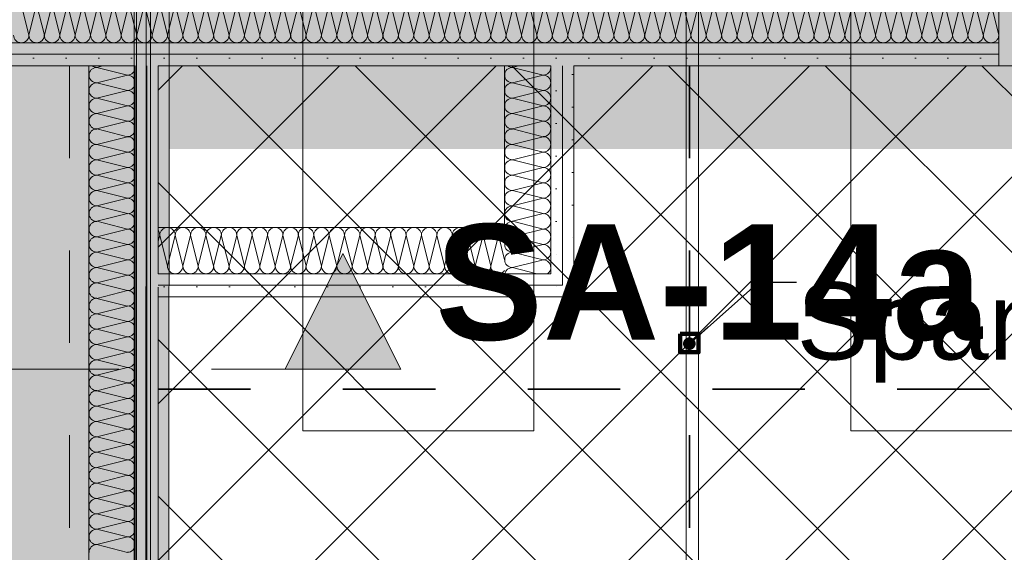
# Model space of a CAD drawing. Header units: metres. Extents: x -3.6 to 84.5, y -11 to 16.8.
# Tile 197 of 256: x 40.29 to 41.356, y 3.283 to 3.86. Entities that reach past the tile are written whole.
import ezdxf

# ---------------------------------------------------------------- set-up
doc = ezdxf.new("R2010")
doc.units = ezdxf.units.M
doc.header["$MEASUREMENT"] = 0
for name, pattern in [('Achse', [0.2, 0.1, -0.05, 0, -0.05]), ('Punktlinie weit', [0.06, 0.01, -0.05]), ('Schnittlinie', [0.3, 0.15, -0.075, 0, -0.075])]:
    doc.linetypes.add(name, pattern=pattern)
for name, color, linetype in [('154 - Bemaßung_ Beschriftung.Ausbau - Deckenspiegel', 7, 'Continuous'), ('203 - Marker.Schnitt - Ausbaudetail SA', 7, 'Continuous'), ('305 - Elemente.Linie_ Schraffur - Deckenspiegel', 7, 'Continuous'), ('612 - Struktur.Stahlbau', 7, 'Continuous'), ('Neubau_154 - Bemaßung_ Beschriftung.Ausbau - Deckenspiegel', 7, 'Continuous'), ('Neubau_606 - Struktur.Wand Innen Ausbau', 7, 'Continuous'), ('Neubau_612 - Struktur.Stahlbau', 7, 'Continuous'), ('Neubau_651 - Abdeckung.Decke abgehängt_ bekleidet', 7, 'Continuous'), ('Neubau_653 - Abdeckung.TB Verkofferung', 7, 'Continuous')]:
    doc.layers.add(name, color=color, linetype=linetype)
doc.styles.add('ERSTELLTER_STIL_1', font='txt')
doc.styles.add('ERSTELLTER_STIL_2', font='txt')
doc.dimstyles.new('ERSTELLTER_STIL__1', dxfattribs={"dimtxt": 0.1, "dimasz": 0.0532, "dimexe": 0.18, "dimexo": 0.0625, "dimgap": 0, "dimtad": 1, "dimzin": 0, "dimdsep": 46, "dimtxsty": 'ERSTELLTER_STIL_2', "dimblk": 'ARROWHEAD_2', "dimblk1": 'ARROWHEAD_2', "dimblk2": 'ARROWHEAD_2', "dimcen": 0.09, "dimse1": 1, "dimse2": 1, "dimclrd": 7, "dimclre": 7, "dimclrt": 7, "dimazin": 0, "dimtfac": 1, "dimtdec": 4, "dimtmove": 0, "dimatfit": 3, "dimfxl": 1, "dimtolj": 1, "dimtzin": 0, "dimarcsym": 0})
doc.dimstyles.new('ERSTELLTER_STIL__2', dxfattribs={"dimtxt": 0.1, "dimasz": 0.0532, "dimexe": 0.18, "dimexo": 0.0625, "dimgap": 0, "dimtad": 1, "dimzin": 0, "dimdsep": 46, "dimtxsty": 'ERSTELLTER_STIL_2', "dimblk": 'ARROWHEAD_2', "dimblk1": 'ARROWHEAD_2', "dimblk2": 'ARROWHEAD_2', "dimcen": 0.09, "dimse1": 1, "dimse2": 1, "dimclrd": 7, "dimclre": 7, "dimclrt": 7, "dimazin": 0, "dimtfac": 1, "dimtdec": 4, "dimtmove": 2, "dimatfit": 3, "dimfxl": 1, "dimtolj": 1, "dimtzin": 0, "dimarcsym": 0})
doc.dimstyles.new('ERSTELLTER_STIL__5', dxfattribs={"dimtxt": 0.18, "dimasz": 0.02736, "dimexe": 0.18, "dimexo": 0.0625, "dimgap": 0, "dimtad": 0, "dimtih": 1, "dimtoh": 1, "dimdec": 4, "dimzin": 0, "dimdsep": 46, "dimcen": 0.09, "dimadec": 0, "dimazin": 0, "dimtfac": 1, "dimtdec": 4, "dimtmove": 0, "dimatfit": 3, "dimldrblk": 'ARROWHEAD_11', "dimfxl": 1, "dimtolj": 1, "dimtzin": 0, "dimarcsym": 0})
pattern_1 = [(45, (0, 0), (-0.01767767, 0.01767767), [0, -0.025])]

# ---------------------------------------------------------------- blocks, each defined once
blk = doc.blocks.new('*X6')
at = {"layer": 'Neubau_606 - Struktur.Wand Innen Ausbau', "color": 7, "linetype": 'Continuous', "lineweight": 5}
for p, q in [((40.38, 3.81), (40.3734, 3.8083)), ((40.4067, 3.8), (40.3734, 3.8083)), ((40.4067, 3.8), (40.3734, 3.7917)), ((40.4067, 3.7833), (40.3734, 3.7917)), ((40.4067, 3.7833), (40.3734, 3.775)), ((40.4067, 3.7667), (40.3734, 3.775)), ((40.4067, 3.7667), (40.3734, 3.7583)), ((40.4067, 3.75), (40.3734, 3.7583)), ((40.4067, 3.75), (40.3734, 3.7417)), ((40.4067, 3.7333), (40.3734, 3.7417)), ((40.4067, 3.7333), (40.3734, 3.725)), ((40.4067, 3.7167), (40.3734, 3.725)), ((40.4067, 3.7167), (40.3734, 3.7083)), ((40.4067, 3.7), (40.3734, 3.7083)), ((40.4067, 3.7), (40.3734, 3.6917)), ((40.4067, 3.6833), (40.3734, 3.6917)), ((40.4067, 3.6833), (40.3734, 3.675)), ((40.4067, 3.6667), (40.3734, 3.675)), ((40.4067, 3.6667), (40.3734, 3.6583)), ((40.4067, 3.65), (40.3734, 3.6583)), ((40.4067, 3.65), (40.3734, 3.6417)), ((40.4067, 3.6333), (40.3734, 3.6417)), ((40.4067, 3.6333), (40.3734, 3.625)), ((40.4067, 3.6167), (40.3734, 3.625)), ((40.4067, 3.6167), (40.3734, 3.6083)), ((40.4067, 3.6), (40.3734, 3.6083)), ((40.4067, 3.6), (40.3734, 3.5917)), ((40.4067, 3.5833), (40.3734, 3.5917)), ((40.4067, 3.5833), (40.3734, 3.575)), ((40.4067, 3.5667), (40.3734, 3.575)), ((40.4067, 3.5667), (40.3734, 3.5583)), ((40.4067, 3.55), (40.3734, 3.5583)), ((40.4067, 3.55), (40.3734, 3.5417)), ((40.4067, 3.5333), (40.3734, 3.5417)), ((40.4067, 3.5333), (40.3734, 3.525)), ((40.4067, 3.5167), (40.3734, 3.525)), ((40.4067, 3.5167), (40.3734, 3.5083)), ((40.4067, 3.5), (40.3734, 3.5083)), ((40.4067, 3.5), (40.3734, 3.4917)), ((40.4067, 3.4833), (40.3734, 3.4917)), ((40.4067, 3.4833), (40.3734, 3.475)), ((40.4067, 3.4667), (40.3734, 3.475)), ((40.4067, 3.4667), (40.3734, 3.4583)), ((40.4067, 3.45), (40.3734, 3.4583)), ((40.4067, 3.45), (40.3734, 3.4417)), ((40.4067, 3.4333), (40.3734, 3.4417)), ((40.4067, 3.4333), (40.3734, 3.425)), ((40.4067, 3.4167), (40.3734, 3.425)), ((40.4067, 3.4167), (40.3734, 3.4083)), ((40.4067, 3.4), (40.3734, 3.4083)), ((40.4067, 3.4), (40.3734, 3.3917)), ((40.4067, 3.3833), (40.3734, 3.3917)), ((40.4067, 3.3833), (40.3734, 3.375)), ((40.4067, 3.3667), (40.3734, 3.375)), ((40.4067, 3.3667), (40.3734, 3.3583)), ((40.4067, 3.35), (40.3734, 3.3583)), ((40.4067, 3.35), (40.3734, 3.3417)), ((40.4067, 3.3333), (40.3734, 3.3417)), ((40.4067, 3.3333), (40.3734, 3.325)), ((40.4067, 3.3167), (40.3734, 3.325)), ((40.4067, 3.3167), (40.3734, 3.3083)), ((40.4067, 3.3), (40.3734, 3.3083)), ((40.4067, 3.3), (40.3734, 3.2917)), ((40.4067, 3.2833), (40.3734, 3.2917))]:
    blk.add_line(p, q, dxfattribs=at)
for centre, start, end in [((40.3734, 3.8), 90, 180), ((40.3734, 3.8167), 233.1448, 270), ((40.4067, 3.8083), 270, 0), ((40.4067, 3.8083), 0, 11.5278), ((40.3734, 3.8), 180, 270), ((40.4067, 3.7917), 0, 90), ((40.3734, 3.7833), 90, 180), ((40.4067, 3.7917), 270, 0), ((40.3734, 3.7833), 180, 270), ((40.3734, 3.7667), 90, 180), ((40.4067, 3.775), 0, 90), ((40.4067, 3.775), 270, 0), ((40.3734, 3.7667), 180, 270), ((40.4067, 3.7583), 0, 90), ((40.3734, 3.75), 90, 180), ((40.4067, 3.7583), 270, 0), ((40.3734, 3.75), 180, 270), ((40.4067, 3.7417), 0, 90), ((40.3734, 3.7333), 90, 180), ((40.3734, 3.7333), 180, 270), ((40.4067, 3.7417), 270, 0), ((40.4067, 3.725), 0, 90), ((40.3734, 3.7167), 90, 180), ((40.4067, 3.725), 270, 0), ((40.3734, 3.7167), 180, 270), ((40.4067, 3.7083), 0, 90), ((40.3734, 3.7), 90, 180), ((40.3734, 3.7), 180, 270), ((40.4067, 3.7083), 270, 0), ((40.4067, 3.6917), 0, 90), ((40.3734, 3.6833), 90, 180), ((40.4067, 3.6917), 270, 0), ((40.3734, 3.6833), 180, 270), ((40.4067, 3.675), 0, 90), ((40.3734, 3.6667), 90, 180), ((40.4067, 3.675), 270, 0), ((40.3734, 3.6667), 180, 270), ((40.3734, 3.65), 90, 180), ((40.4067, 3.6583), 0, 90), ((40.4067, 3.6583), 270, 0), ((40.3734, 3.65), 180, 270), ((40.4067, 3.6417), 0, 90), ((40.3734, 3.6333), 90, 180), ((40.4067, 3.6417), 270, 0), ((40.3734, 3.6333), 180, 270), ((40.3734, 3.6167), 90, 180), ((40.4067, 3.625), 0, 90), ((40.4067, 3.625), 270, 0), ((40.3734, 3.6167), 180, 270), ((40.4067, 3.6083), 0, 90), ((40.3734, 3.6), 90, 180), ((40.4067, 3.6083), 270, 0), ((40.3734, 3.6), 180, 270), ((40.4067, 3.5917), 0, 90), ((40.3734, 3.5833), 90, 180), ((40.3734, 3.5833), 180, 270), ((40.4067, 3.5917), 270, 0), ((40.4067, 3.575), 0, 90), ((40.3734, 3.5667), 90, 180), ((40.4067, 3.575), 270, 0), ((40.3734, 3.5667), 180, 270), ((40.4067, 3.5583), 0, 90), ((40.3734, 3.55), 90, 180), ((40.3734, 3.55), 180, 270), ((40.4067, 3.5583), 270, 0), ((40.4067, 3.5417), 0, 90), ((40.3734, 3.5333), 90, 180), ((40.4067, 3.5417), 270, 0), ((40.3734, 3.5333), 180, 270), ((40.4067, 3.525), 0, 90), ((40.3734, 3.5167), 90, 180), ((40.4067, 3.525), 270, 0), ((40.3734, 3.5167), 180, 270), ((40.3734, 3.5), 90, 180), ((40.4067, 3.5083), 0, 90), ((40.4067, 3.5083), 270, 0), ((40.3734, 3.5), 180, 270), ((40.4067, 3.4917), 0, 90), ((40.3734, 3.4833), 90, 180), ((40.4067, 3.4917), 270, 0), ((40.3734, 3.4833), 180, 270), ((40.4067, 3.475), 0, 90), ((40.3734, 3.4667), 90, 180), ((40.3734, 3.4667), 180, 270), ((40.4067, 3.475), 270, 0), ((40.4067, 3.4583), 0, 90), ((40.3734, 3.45), 90, 180), ((40.4067, 3.4583), 270, 0), ((40.3734, 3.45), 180, 270), ((40.4067, 3.4417), 0, 90), ((40.3734, 3.4333), 90, 180), ((40.3734, 3.4333), 180, 270), ((40.4067, 3.4417), 270, 0), ((40.4067, 3.425), 0, 90), ((40.3734, 3.4167), 90, 180), ((40.4067, 3.425), 270, 0), ((40.3734, 3.4167), 180, 270), ((40.4067, 3.4083), 0, 90), ((40.3734, 3.4), 90, 180), ((40.4067, 3.4083), 270, 0), ((40.3734, 3.4), 180, 270), ((40.3734, 3.3833), 90, 180), ((40.4067, 3.3917), 0, 90), ((40.4067, 3.3917), 270, 0), ((40.3734, 3.3833), 180, 270), ((40.4067, 3.375), 0, 90), ((40.3734, 3.3667), 90, 180), ((40.4067, 3.375), 270, 0), ((40.3734, 3.3667), 180, 270), ((40.3734, 3.35), 90, 180), ((40.4067, 3.3583), 0, 90), ((40.4067, 3.3583), 270, 0), ((40.3734, 3.35), 180, 270), ((40.4067, 3.3417), 0, 90), ((40.3734, 3.3333), 90, 180), ((40.4067, 3.3417), 270, 0), ((40.3734, 3.3333), 180, 270), ((40.4067, 3.325), 0, 90), ((40.3734, 3.3167), 90, 180), ((40.3734, 3.3167), 180, 270), ((40.4067, 3.325), 270, 0), ((40.4067, 3.3083), 0, 90), ((40.3734, 3.3), 90, 180), ((40.4067, 3.3083), 270, 0), ((40.3734, 3.3), 180, 270), ((40.4067, 3.2917), 0, 90), ((40.3734, 3.2833), 90, 180), ((40.4067, 3.2917), 270, 0)]:
    blk.add_arc(centre, 0.00833, start, end, dxfattribs=at)
blk = doc.blocks.new('*X7')
at = {"layer": 'Neubau_606 - Struktur.Wand Innen Ausbau', "color": 7, "linetype": 'Continuous', "lineweight": 5}
for p, q in [((40.8247, 3.6253), (40.8234, 3.625)), ((40.8256, 3.6244), (40.8234, 3.625)), ((40.838, 3.612), (40.8234, 3.6083)), ((40.8478, 3.6022), (40.8234, 3.6083)), ((40.8514, 3.5987), (40.8234, 3.5917)), ((40.85, 3.585), (40.8234, 3.5917))]:
    blk.add_line(p, q, dxfattribs=at)
for centre, start, end in [((40.8234, 3.6333), 169.4591, 180), ((40.8234, 3.6333), 180, 270), ((40.8234, 3.6167), 90, 180), ((40.8234, 3.6167), 180, 270), ((40.8234, 3.6), 90, 180), ((40.8234, 3.6), 180, 270), ((40.8234, 3.5833), 90, 168.4739), ((40.8567, 3.5917), 306.8521, 323.1225)]:
    blk.add_arc(centre, 0.00833, start, end, dxfattribs=at)
blk = doc.blocks.new('*X8')
at = {"layer": 'Neubau_606 - Struktur.Wand Innen Ausbau', "color": 7, "linetype": 'Continuous', "lineweight": 5}
for p, q in [((40.8567, 3.6333), (40.8247, 3.6253)), ((40.8567, 3.6333), (40.85, 3.635)), ((40.8567, 3.6167), (40.8256, 3.6244)), ((40.8567, 3.6167), (40.838, 3.612)), ((40.8567, 3.6), (40.8478, 3.6022)), ((40.8567, 3.6), (40.8514, 3.5987))]:
    blk.add_line(p, q, dxfattribs=at)
for centre, start, end in [((40.8234, 3.6333), 168.4739, 169.4591), ((40.8567, 3.6417), 270, 306.8521), ((40.8567, 3.625), 0, 90), ((40.8567, 3.625), 270, 0), ((40.8567, 3.6083), 0, 90), ((40.8567, 3.6083), 270, 0), ((40.8567, 3.5917), 0, 90), ((40.8567, 3.5917), 323.1225, 0)]:
    blk.add_arc(centre, 0.00833, start, end, dxfattribs=at)
blk = doc.blocks.new('*X9')
at = {"layer": 'Neubau_606 - Struktur.Wand Innen Ausbau', "color": 7, "linetype": 'Continuous', "lineweight": 5}
for p, q in [((40.83, 3.81), (40.8234, 3.8083)), ((40.8567, 3.8), (40.8234, 3.8083)), ((40.8567, 3.8), (40.8234, 3.7917)), ((40.8567, 3.7833), (40.8234, 3.7917)), ((40.8567, 3.7833), (40.8234, 3.775)), ((40.8567, 3.7667), (40.8234, 3.775)), ((40.8567, 3.7667), (40.8234, 3.7583)), ((40.8567, 3.75), (40.8234, 3.7583)), ((40.8567, 3.75), (40.8234, 3.7417)), ((40.8567, 3.7333), (40.8234, 3.7417)), ((40.8567, 3.7333), (40.8234, 3.725)), ((40.8567, 3.7167), (40.8234, 3.725)), ((40.8567, 3.7167), (40.8234, 3.7083)), ((40.8567, 3.7), (40.8234, 3.7083)), ((40.8567, 3.7), (40.8234, 3.6917)), ((40.8567, 3.6833), (40.8234, 3.6917)), ((40.8567, 3.6833), (40.8234, 3.675)), ((40.8567, 3.6667), (40.8234, 3.675)), ((40.8567, 3.6667), (40.8234, 3.6583)), ((40.8567, 3.65), (40.8234, 3.6583)), ((40.8567, 3.65), (40.8234, 3.6417)), ((40.85, 3.635), (40.8234, 3.6417))]:
    blk.add_line(p, q, dxfattribs=at)
for centre, start, end in [((40.8234, 3.8), 90, 180), ((40.8234, 3.8167), 233.1479, 270), ((40.8567, 3.8083), 270, 0), ((40.8567, 3.8083), 0, 11.5258), ((40.8234, 3.8), 180, 270), ((40.8567, 3.7917), 0, 90), ((40.8234, 3.7833), 90, 180), ((40.8567, 3.7917), 270, 0), ((40.8234, 3.7833), 180, 270), ((40.8234, 3.7667), 90, 180), ((40.8567, 3.775), 0, 90), ((40.8567, 3.775), 270, 0), ((40.8234, 3.7667), 180, 270), ((40.8567, 3.7583), 0, 90), ((40.8234, 3.75), 90, 180), ((40.8567, 3.7583), 270, 0), ((40.8234, 3.75), 180, 270), ((40.8567, 3.7417), 0, 90), ((40.8234, 3.7333), 90, 180), ((40.8234, 3.7333), 180, 270), ((40.8567, 3.7417), 270, 0), ((40.8567, 3.725), 0, 90), ((40.8234, 3.7167), 90, 180), ((40.8567, 3.725), 270, 0), ((40.8234, 3.7167), 180, 270), ((40.8567, 3.7083), 0, 90), ((40.8234, 3.7), 90, 180), ((40.8234, 3.7), 180, 270), ((40.8567, 3.7083), 270, 0), ((40.8567, 3.6917), 0, 90), ((40.8234, 3.6833), 90, 180), ((40.8567, 3.6917), 270, 0), ((40.8234, 3.6833), 180, 270), ((40.8567, 3.675), 0, 90), ((40.8234, 3.6667), 90, 180), ((40.8567, 3.675), 270, 0), ((40.8234, 3.6667), 180, 270), ((40.8234, 3.65), 90, 180), ((40.8567, 3.6583), 0, 90), ((40.8567, 3.6583), 270, 0), ((40.8234, 3.65), 180, 270), ((40.8567, 3.6417), 0, 90), ((40.8234, 3.6333), 90, 168.4739), ((40.8567, 3.6417), 306.8521, 0)]:
    blk.add_arc(centre, 0.00833, start, end, dxfattribs=at)
blk = doc.blocks.new('*X10')
at = {"layer": 'Neubau_606 - Struktur.Wand Innen Ausbau', "color": 7, "linetype": 'Continuous', "lineweight": 5}
for p, q in [((40.44, 3.6201), (40.4417, 3.6267)), ((40.45, 3.5933), (40.4417, 3.6267)), ((40.45, 3.5933), (40.4583, 3.6267)), ((40.4667, 3.5933), (40.4583, 3.6267)), ((40.4667, 3.5933), (40.475, 3.6267)), ((40.4833, 3.5933), (40.475, 3.6267)), ((40.4833, 3.5933), (40.4917, 3.6267)), ((40.5, 3.5933), (40.4917, 3.6267)), ((40.5, 3.5933), (40.5083, 3.6267)), ((40.5167, 3.5933), (40.5083, 3.6267)), ((40.5167, 3.5933), (40.525, 3.6267)), ((40.5333, 3.5933), (40.525, 3.6267)), ((40.5333, 3.5933), (40.5417, 3.6267)), ((40.55, 3.5933), (40.5417, 3.6267)), ((40.55, 3.5933), (40.5583, 3.6267)), ((40.5667, 3.5933), (40.5583, 3.6267)), ((40.5667, 3.5933), (40.575, 3.6267)), ((40.5833, 3.5933), (40.575, 3.6267)), ((40.5833, 3.5933), (40.5917, 3.6267)), ((40.6, 3.5933), (40.5917, 3.6267)), ((40.6, 3.5933), (40.6083, 3.6267)), ((40.6167, 3.5933), (40.6083, 3.6267)), ((40.6167, 3.5933), (40.625, 3.6267)), ((40.6333, 3.5933), (40.625, 3.6267)), ((40.6333, 3.5933), (40.6417, 3.6267)), ((40.65, 3.5933), (40.6417, 3.6267)), ((40.65, 3.5933), (40.6583, 3.6267)), ((40.6667, 3.5933), (40.6583, 3.6267)), ((40.6667, 3.5933), (40.675, 3.6267)), ((40.6833, 3.5933), (40.675, 3.6267)), ((40.6833, 3.5933), (40.6917, 3.6267)), ((40.7, 3.5933), (40.6917, 3.6267)), ((40.7, 3.5933), (40.7083, 3.6267)), ((40.7167, 3.5933), (40.7083, 3.6267)), ((40.7167, 3.5933), (40.725, 3.6267)), ((40.7333, 3.5933), (40.725, 3.6267)), ((40.7333, 3.5933), (40.7417, 3.6267)), ((40.75, 3.5933), (40.7417, 3.6267)), ((40.75, 3.5933), (40.7583, 3.6267)), ((40.7667, 3.5933), (40.7583, 3.6267)), ((40.7667, 3.5933), (40.775, 3.6267)), ((40.7833, 3.5933), (40.775, 3.6267)), ((40.7833, 3.5933), (40.7917, 3.6267)), ((40.8, 3.5933), (40.7917, 3.6267)), ((40.8, 3.5933), (40.8083, 3.6267)), ((40.815, 3.5999), (40.8083, 3.6267))]:
    blk.add_line(p, q, dxfattribs=at)
for centre, start, end in [((40.4333, 3.6267), 0, 36.5825), ((40.45, 3.6267), 90, 180), ((40.45, 3.6267), 0, 90), ((40.4667, 3.6267), 90, 180), ((40.4667, 3.6267), 0, 90), ((40.4833, 3.6267), 90, 180), ((40.4833, 3.6267), 0, 90), ((40.5, 3.6267), 90, 180), ((40.5, 3.6267), 0, 90), ((40.5167, 3.6267), 90, 180), ((40.5167, 3.6267), 0, 90), ((40.5333, 3.6267), 90, 180), ((40.5333, 3.6267), 0, 90), ((40.55, 3.6267), 90, 180), ((40.55, 3.6267), 0, 90), ((40.5667, 3.6267), 90, 180), ((40.5667, 3.6267), 0, 90), ((40.5833, 3.6267), 90, 180), ((40.5833, 3.6267), 0, 90), ((40.6, 3.6267), 90, 180), ((40.6, 3.6267), 0, 90), ((40.6167, 3.6267), 90, 180), ((40.6167, 3.6267), 0, 90), ((40.6333, 3.6267), 90, 180), ((40.6333, 3.6267), 0, 90), ((40.65, 3.6267), 90, 180), ((40.65, 3.6267), 0, 90), ((40.6667, 3.6267), 90, 180), ((40.6667, 3.6267), 0, 90), ((40.6833, 3.6267), 90, 180), ((40.6833, 3.6267), 0, 90), ((40.7, 3.6267), 90, 180), ((40.7, 3.6267), 0, 90), ((40.7167, 3.6267), 90, 180), ((40.7167, 3.6267), 0, 90), ((40.7333, 3.6267), 90, 180), ((40.7333, 3.6267), 0, 90), ((40.75, 3.6267), 90, 180), ((40.75, 3.6267), 0, 90), ((40.7667, 3.6267), 90, 180), ((40.7667, 3.6267), 0, 90), ((40.7833, 3.6267), 90, 180), ((40.7833, 3.6267), 0, 90), ((40.8, 3.6267), 90, 180), ((40.8, 3.6267), 0, 90), ((40.8167, 3.6267), 101.3616, 180), ((40.4583, 3.5933), 180, 270), ((40.4583, 3.5933), 270, 0), ((40.475, 3.5933), 180, 270), ((40.475, 3.5933), 270, 0), ((40.4917, 3.5933), 180, 270), ((40.4917, 3.5933), 270, 0), ((40.5083, 3.5933), 180, 270), ((40.5083, 3.5933), 270, 0), ((40.525, 3.5933), 180, 270), ((40.525, 3.5933), 270, 0), ((40.5417, 3.5933), 180, 270), ((40.5417, 3.5933), 270, 0), ((40.5583, 3.5933), 180, 270), ((40.5583, 3.5933), 270, 0), ((40.575, 3.5933), 180, 270), ((40.575, 3.5933), 270, 0), ((40.5917, 3.5933), 180, 270), ((40.5917, 3.5933), 270, 0), ((40.6083, 3.5933), 180, 270), ((40.6083, 3.5933), 270, 0), ((40.625, 3.5933), 180, 270), ((40.625, 3.5933), 270, 0), ((40.6417, 3.5933), 180, 270), ((40.6417, 3.5933), 270, 0), ((40.6583, 3.5933), 180, 270), ((40.6583, 3.5933), 270, 0), ((40.675, 3.5933), 180, 270), ((40.675, 3.5933), 270, 0), ((40.6917, 3.5933), 180, 270), ((40.6917, 3.5933), 270, 0), ((40.7083, 3.5933), 180, 270), ((40.7083, 3.5933), 270, 0), ((40.725, 3.5933), 180, 270), ((40.725, 3.5933), 270, 0), ((40.7417, 3.5933), 180, 270), ((40.7417, 3.5933), 270, 0), ((40.7583, 3.5933), 180, 270), ((40.7583, 3.5933), 270, 0), ((40.775, 3.5933), 180, 270), ((40.775, 3.5933), 270, 0), ((40.7917, 3.5933), 180, 270), ((40.7917, 3.5933), 270, 0), ((40.8083, 3.5933), 180, 270), ((40.4417, 3.5933), 258.6384, 270), ((40.8083, 3.5933), 270, 323.4175)]:
    blk.add_arc(centre, 0.00833, start, end, dxfattribs=at)
blk = doc.blocks.new('*X163')
at = {"layer": 'Neubau_606 - Struktur.Wand Innen Ausbau', "color": 7, "linetype": 'Continuous', "lineweight": 5}
for p, q in [((40.3, 3.8433), (40.2917, 3.8767)), ((40.3, 3.8433), (40.3083, 3.8767)), ((40.3167, 3.8433), (40.3083, 3.8767)), ((40.3167, 3.8433), (40.325, 3.8767)), ((40.3333, 3.8433), (40.325, 3.8767)), ((40.3333, 3.8433), (40.3417, 3.8767)), ((40.35, 3.8433), (40.3417, 3.8767)), ((40.35, 3.8433), (40.3583, 3.8767)), ((40.3667, 3.8433), (40.3583, 3.8767)), ((40.3667, 3.8433), (40.375, 3.8767)), ((40.3833, 3.8433), (40.375, 3.8767)), ((40.3833, 3.8433), (40.3917, 3.8767)), ((40.4, 3.8433), (40.3917, 3.8767)), ((40.4, 3.8433), (40.4083, 3.8767)), ((40.4167, 3.8433), (40.4083, 3.8767)), ((40.4167, 3.8433), (40.425, 3.8767)), ((40.4333, 3.8433), (40.425, 3.8767)), ((40.4333, 3.8433), (40.4417, 3.8767)), ((40.45, 3.8433), (40.4417, 3.8767)), ((40.45, 3.8433), (40.4583, 3.8767)), ((40.4667, 3.8433), (40.4583, 3.8767)), ((40.4667, 3.8433), (40.475, 3.8767)), ((40.4833, 3.8433), (40.475, 3.8767)), ((40.4833, 3.8433), (40.4917, 3.8767)), ((40.5, 3.8433), (40.4917, 3.8767)), ((40.5, 3.8433), (40.5083, 3.8767)), ((40.5167, 3.8433), (40.5083, 3.8767)), ((40.5167, 3.8433), (40.525, 3.8767)), ((40.5333, 3.8433), (40.525, 3.8767)), ((40.5333, 3.8433), (40.5417, 3.8767)), ((40.55, 3.8433), (40.5417, 3.8767)), ((40.55, 3.8433), (40.5583, 3.8767)), ((40.5667, 3.8433), (40.5583, 3.8767)), ((40.5667, 3.8433), (40.575, 3.8767)), ((40.5833, 3.8433), (40.575, 3.8767)), ((40.5833, 3.8433), (40.5917, 3.8767)), ((40.6, 3.8433), (40.5917, 3.8767)), ((40.6, 3.8433), (40.6083, 3.8767)), ((40.6167, 3.8433), (40.6083, 3.8767)), ((40.6167, 3.8433), (40.625, 3.8767)), ((40.6333, 3.8433), (40.625, 3.8767)), ((40.6333, 3.8433), (40.6417, 3.8767)), ((40.65, 3.8433), (40.6417, 3.8767)), ((40.65, 3.8433), (40.6583, 3.8767)), ((40.6667, 3.8433), (40.6583, 3.8767)), ((40.6667, 3.8433), (40.675, 3.8767)), ((40.6833, 3.8433), (40.675, 3.8767)), ((40.6833, 3.8433), (40.6917, 3.8767)), ((40.7, 3.8433), (40.6917, 3.8767)), ((40.7, 3.8433), (40.7083, 3.8767)), ((40.7167, 3.8433), (40.7083, 3.8767)), ((40.7167, 3.8433), (40.725, 3.8767)), ((40.7333, 3.8433), (40.725, 3.8767)), ((40.7333, 3.8433), (40.7417, 3.8767)), ((40.75, 3.8433), (40.7417, 3.8767)), ((40.75, 3.8433), (40.7583, 3.8767)), ((40.7667, 3.8433), (40.7583, 3.8767)), ((40.7667, 3.8433), (40.775, 3.8767)), ((40.7833, 3.8433), (40.775, 3.8767)), ((40.7833, 3.8433), (40.7917, 3.8767)), ((40.8, 3.8433), (40.7917, 3.8767)), ((40.8, 3.8433), (40.8083, 3.8767)), ((40.8167, 3.8433), (40.8083, 3.8767)), ((40.8167, 3.8433), (40.825, 3.8767)), ((40.8333, 3.8433), (40.825, 3.8767)), ((40.8333, 3.8433), (40.8417, 3.8767)), ((40.85, 3.8433), (40.8417, 3.8767)), ((40.85, 3.8433), (40.8583, 3.8767)), ((40.8667, 3.8433), (40.8583, 3.8767)), ((40.8667, 3.8433), (40.875, 3.8767)), ((40.8833, 3.8433), (40.875, 3.8767)), ((40.8833, 3.8433), (40.8917, 3.8767)), ((40.9, 3.8433), (40.8917, 3.8767)), ((40.9, 3.8433), (40.9083, 3.8767)), ((40.9167, 3.8433), (40.9083, 3.8767)), ((40.9167, 3.8433), (40.925, 3.8767)), ((40.9333, 3.8433), (40.925, 3.8767)), ((40.9333, 3.8433), (40.9417, 3.8767)), ((40.95, 3.8433), (40.9417, 3.8767)), ((40.95, 3.8433), (40.9583, 3.8767)), ((40.9667, 3.8433), (40.9583, 3.8767)), ((40.9667, 3.8433), (40.975, 3.8767)), ((40.9833, 3.8433), (40.975, 3.8767)), ((40.9833, 3.8433), (40.9917, 3.8767)), ((41, 3.8433), (40.9917, 3.8767)), ((41, 3.8433), (41.0083, 3.8767)), ((41.0167, 3.8433), (41.0083, 3.8767)), ((41.0167, 3.8433), (41.025, 3.8767)), ((41.0333, 3.8433), (41.025, 3.8767)), ((41.0333, 3.8433), (41.0417, 3.8767)), ((41.05, 3.8433), (41.0417, 3.8767)), ((41.05, 3.8433), (41.0583, 3.8767)), ((41.0667, 3.8433), (41.0583, 3.8767)), ((41.0667, 3.8433), (41.075, 3.8767)), ((41.0833, 3.8433), (41.075, 3.8767)), ((41.0833, 3.8433), (41.0917, 3.8767)), ((41.1, 3.8433), (41.0917, 3.8767)), ((41.1, 3.8433), (41.1083, 3.8767)), ((41.1167, 3.8433), (41.1083, 3.8767)), ((41.1167, 3.8433), (41.125, 3.8767)), ((41.1333, 3.8433), (41.125, 3.8767)), ((41.1333, 3.8433), (41.1417, 3.8767)), ((41.15, 3.8433), (41.1417, 3.8767)), ((41.15, 3.8433), (41.1583, 3.8767)), ((41.1667, 3.8433), (41.1583, 3.8767)), ((41.1667, 3.8433), (41.175, 3.8767)), ((41.1833, 3.8433), (41.175, 3.8767)), ((41.1833, 3.8433), (41.1917, 3.8767)), ((41.2, 3.8433), (41.1917, 3.8767)), ((41.2, 3.8433), (41.2083, 3.8767)), ((41.2167, 3.8433), (41.2083, 3.8767)), ((41.2167, 3.8433), (41.225, 3.8767)), ((41.2333, 3.8433), (41.225, 3.8767)), ((41.2333, 3.8433), (41.2417, 3.8767)), ((41.25, 3.8433), (41.2417, 3.8767)), ((41.25, 3.8433), (41.2583, 3.8767)), ((41.2667, 3.8433), (41.2583, 3.8767)), ((41.2667, 3.8433), (41.275, 3.8767)), ((41.2833, 3.8433), (41.275, 3.8767)), ((41.2833, 3.8433), (41.2917, 3.8767)), ((41.3, 3.8433), (41.2917, 3.8767)), ((41.3, 3.8433), (41.3083, 3.8767)), ((41.3167, 3.8433), (41.3083, 3.8767)), ((41.3167, 3.8433), (41.325, 3.8767)), ((41.3333, 3.8433), (41.325, 3.8767)), ((41.3333, 3.8433), (41.3417, 3.8767)), ((41.35, 3.8434), (41.3417, 3.8767))]:
    blk.add_line(p, q, dxfattribs=at)
for centre, start, end in [((40.2917, 3.8433), 180, 270), ((40.2917, 3.8433), 270, 360), ((40.3083, 3.8433), 180, 270), ((40.3083, 3.8433), 270, 360), ((40.325, 3.8433), 180, 270), ((40.325, 3.8433), 270, 360), ((40.3417, 3.8433), 180, 270), ((40.3417, 3.8433), 270, 360), ((40.3583, 3.8433), 180, 270), ((40.3583, 3.8433), 270, 360), ((40.375, 3.8433), 180, 270), ((40.375, 3.8433), 270, 360), ((40.3917, 3.8433), 180, 270), ((40.3917, 3.8433), 270, 360), ((40.4083, 3.8433), 180, 270), ((40.4083, 3.8433), 270, 360), ((40.425, 3.8433), 180, 270), ((40.425, 3.8433), 270, 360), ((40.4417, 3.8433), 180, 270), ((40.4417, 3.8433), 270, 360), ((40.4583, 3.8433), 180, 270), ((40.4583, 3.8433), 270, 360), ((40.475, 3.8433), 180, 270), ((40.475, 3.8433), 270, 360), ((40.4917, 3.8433), 180, 270), ((40.4917, 3.8433), 270, 360), ((40.5083, 3.8433), 180, 270), ((40.5083, 3.8433), 270, 360), ((40.525, 3.8433), 180, 270), ((40.525, 3.8433), 270, 360), ((40.5417, 3.8433), 180, 270), ((40.5417, 3.8433), 270, 360), ((40.5583, 3.8433), 180, 270), ((40.5583, 3.8433), 270, 360), ((40.575, 3.8433), 180, 270), ((40.575, 3.8433), 270, 360), ((40.5917, 3.8433), 180, 270), ((40.5917, 3.8433), 270, 360), ((40.6083, 3.8433), 180, 270), ((40.6083, 3.8433), 270, 360), ((40.625, 3.8433), 180, 270), ((40.625, 3.8433), 270, 360), ((40.6417, 3.8433), 180, 270), ((40.6417, 3.8433), 270, 360), ((40.6583, 3.8433), 180, 270), ((40.6583, 3.8433), 270, 360), ((40.675, 3.8433), 180, 270), ((40.675, 3.8433), 270, 360), ((40.6917, 3.8433), 180, 270), ((40.6917, 3.8433), 270, 360), ((40.7083, 3.8433), 180, 270), ((40.7083, 3.8433), 270, 360), ((40.725, 3.8433), 180, 270), ((40.725, 3.8433), 270, 360), ((40.7417, 3.8433), 180, 270), ((40.7417, 3.8433), 270, 360), ((40.7583, 3.8433), 180, 270), ((40.7583, 3.8433), 270, 360), ((40.775, 3.8433), 180, 270), ((40.775, 3.8433), 270, 360), ((40.7917, 3.8433), 180, 270), ((40.7917, 3.8433), 270, 360), ((40.8083, 3.8433), 180, 270), ((40.8083, 3.8433), 270, 360), ((40.825, 3.8433), 180, 270), ((40.825, 3.8433), 270, 360), ((40.8417, 3.8433), 180, 270), ((40.8417, 3.8433), 270, 360), ((40.8583, 3.8433), 180, 270), ((40.8583, 3.8433), 270, 360), ((40.875, 3.8433), 180, 270), ((40.875, 3.8433), 270, 360), ((40.8917, 3.8433), 180, 270), ((40.8917, 3.8433), 270, 360), ((40.9083, 3.8433), 180, 270), ((40.9083, 3.8433), 270, 360), ((40.925, 3.8433), 180, 270), ((40.925, 3.8433), 270, 360), ((40.9417, 3.8433), 180, 270), ((40.9417, 3.8433), 270, 360), ((40.9583, 3.8433), 180, 270), ((40.9583, 3.8433), 270, 360), ((40.975, 3.8433), 180, 270), ((40.975, 3.8433), 270, 360), ((40.9917, 3.8433), 180, 270), ((40.9917, 3.8433), 270, 360), ((41.0083, 3.8433), 180, 270), ((41.0083, 3.8433), 270, 360), ((41.025, 3.8433), 180, 270), ((41.025, 3.8433), 270, 360), ((41.0417, 3.8433), 180, 270), ((41.0417, 3.8433), 270, 360), ((41.0583, 3.8433), 180, 270), ((41.0583, 3.8433), 270, 360), ((41.075, 3.8433), 180, 270), ((41.075, 3.8433), 270, 360), ((41.0917, 3.8433), 180, 270), ((41.0917, 3.8433), 270, 360), ((41.1083, 3.8433), 180, 270), ((41.1083, 3.8433), 270, 360), ((41.125, 3.8433), 180, 270), ((41.125, 3.8433), 270, 360), ((41.1417, 3.8433), 180, 270), ((41.1417, 3.8433), 270, 360), ((41.1583, 3.8433), 180, 270), ((41.1583, 3.8433), 270, 360), ((41.175, 3.8433), 180, 270), ((41.175, 3.8433), 270, 360), ((41.1917, 3.8433), 180, 270), ((41.1917, 3.8433), 270, 360), ((41.2083, 3.8433), 180, 270), ((41.2083, 3.8433), 270, 360), ((41.225, 3.8433), 180, 270), ((41.225, 3.8433), 270, 360), ((41.2417, 3.8433), 180, 270), ((41.2417, 3.8433), 270, 360), ((41.2583, 3.8433), 180, 270), ((41.2583, 3.8433), 270, 360), ((41.275, 3.8433), 180, 270), ((41.275, 3.8433), 270, 360), ((41.2917, 3.8433), 180, 270), ((41.2917, 3.8433), 270, 360), ((41.3083, 3.8433), 180, 270), ((41.3083, 3.8433), 270, 360), ((41.325, 3.8433), 180, 270), ((41.325, 3.8433), 270, 360), ((41.3417, 3.8433), 180, 270), ((41.3417, 3.8433), 270, 356.9073)]:
    blk.add_arc(centre, 0.00833, start, end, dxfattribs=at)
blk = doc.blocks.new('*D186')
at = {"layer": '154 - Bemaßung_ Beschriftung.Ausbau - Deckenspiegel', "color": 7, "linetype": 'Continuous', "lineweight": 5}
for p, q in [((39.7015, 3.4802), (39.7715, 3.4398)), ((39.789, 3.46), (39.684, 3.46)), ((39.7365, 2.86), (39.7365, 3.46)), ((39.7015, 2.8802), (39.7715, 2.8398)), ((39.789, 2.86), (39.684, 2.86))]:
    blk.add_line(p, q, dxfattribs=at)
at = {"layer": '154 - Bemaßung_ Beschriftung.Ausbau - Deckenspiegel', "color": 7, "lineweight": 5, "insert": (39.7165, 3.0841), "char_height": 0.1, "attachment_point": 7, "rotation": 90, "style": 'ERSTELLTER_STIL_2'}
blk.add_mtext('\\A1;{\\pql;\\fArial|b0|i0|c0|p38;60}', dxfattribs=at)
blk = doc.blocks.new('ARROWHEAD_2')
at = {"color": 0, "linetype": 'Continuous', "lineweight": 0}
for p, q in [((-0.378, -0.655), (0.378, 0.655)), ((0, 0), (-1, 0))]:
    blk.add_line(p, q, dxfattribs=at)
blk = doc.blocks.new('*D187')
at = {"layer": '154 - Bemaßung_ Beschriftung.Ausbau - Deckenspiegel', "color": 7, "linetype": 'Continuous', "lineweight": 5}
for p, q in [((39.7365, 3.81), (39.7365, 3.8442)), ((39.7715, 3.7898), (39.7015, 3.8302)), ((39.789, 3.81), (39.684, 3.81)), ((39.7365, 3.46), (39.7365, 3.81)), ((39.7015, 3.4802), (39.7715, 3.4398)), ((39.789, 3.46), (39.684, 3.46))]:
    blk.add_line(p, q, dxfattribs=at)
at = {"layer": '154 - Bemaßung_ Beschriftung.Ausbau - Deckenspiegel', "color": 7, "lineweight": 5, "insert": (39.7165, 3.6404), "char_height": 0.1, "attachment_point": 7, "rotation": 90, "style": 'ERSTELLTER_STIL_2'}
blk.add_mtext('\\A1;{\\pql;\\fArial|b0|i0|c0|p38;35}', dxfattribs=at)
blk = doc.blocks.new('*D303')
at = {"layer": '154 - Bemaßung_ Beschriftung.Ausbau - Deckenspiegel', "color": 7, "linetype": 'Continuous', "lineweight": 5}
for p, q in [((39.4515, 3.5302), (39.5215, 3.4898)), ((39.539, 3.51), (39.434, 3.51)), ((39.4865, 2.31), (39.4865, 3.51)), ((39.4515, 2.3302), (39.5215, 2.2898)), ((39.539, 2.31), (39.434, 2.31))]:
    blk.add_line(p, q, dxfattribs=at)
at = {"layer": '154 - Bemaßung_ Beschriftung.Ausbau - Deckenspiegel', "color": 7, "lineweight": 5, "insert": (39.4665, 2.777), "char_height": 0.1, "attachment_point": 7, "rotation": 90, "style": 'ERSTELLTER_STIL_2'}
blk.add_mtext('\\A1;{\\pql;\\fArial|b0|i0|c0|p38;1,20}', dxfattribs=at)
blk = doc.blocks.new('*D304')
at = {"layer": '154 - Bemaßung_ Beschriftung.Ausbau - Deckenspiegel', "color": 7, "linetype": 'Continuous', "lineweight": 5}
for p, q in [((39.4865, 3.81), (39.4865, 3.8442)), ((39.5215, 3.7898), (39.4515, 3.8302)), ((39.539, 3.81), (39.434, 3.81)), ((39.4865, 3.51), (39.4865, 3.81)), ((39.4515, 3.5302), (39.5215, 3.4898)), ((39.539, 3.51), (39.434, 3.51))]:
    blk.add_line(p, q, dxfattribs=at)
at = {"layer": '154 - Bemaßung_ Beschriftung.Ausbau - Deckenspiegel', "color": 7, "lineweight": 5, "insert": (39.4665, 3.6618), "char_height": 0.1, "attachment_point": 7, "rotation": 90, "style": 'ERSTELLTER_STIL_2'}
blk.add_mtext('\\A1;{\\pql;\\fArial|b0|i0|c0|p38;30}', dxfattribs=at)
blk = doc.blocks.new('ARROWHEAD_11')
at = {"color": 0, "linetype": 'Continuous', "lineweight": 0}
blk.add_line((0, 0), (-1, 0), dxfattribs=at)
at = {"color": 0, "linetype": 'Continuous', "lineweight": 0, "const_width": 0.25, "flags": 128}
blk.add_lwpolyline([(-0.125, 0, 1), (0.125, 0, 1)], format="xyb", close=True, dxfattribs=at)

msp = doc.modelspace()

# ---------------------------------------------------------------- hatches: boundary and pattern name
at = {"layer": '203 - Marker.Schnitt - Ausbaudetail SA', "linetype": 'Continuous', "lineweight": 0, "true_color": 0x000000}
msp.add_hatch(color=18, dxfattribs=at).paths.add_polyline_path([(40.7025, 3.4817), (40.64, 3.6067), (40.5775, 3.4817)])
at = {"layer": '612 - Struktur.Stahlbau', "linetype": 'Continuous', "lineweight": 0, "true_color": 0x30307f}
msp.add_hatch(color=177, dxfattribs=at).paths.add_polyline_path([(40.274, 5.19), (40.414, 5.19), (40.414, 0.71), (40.274, 0.71)])
at = {"layer": '612 - Struktur.Stahlbau', "linetype": 'Continuous', "lineweight": 0, "true_color": 0x006a00}
msp.add_hatch(color=96, dxfattribs=at).paths.add_polyline_path([(40.1993, 4.22), (47.03, 4.22), (47.03, 3.72), (40.1993, 3.72)])
at = {"layer": 'Neubau_606 - Struktur.Wand Innen Ausbau', "linetype": 'Continuous', "lineweight": 0, "true_color": 0x000000}
h = msp.add_hatch(dxfattribs=at)
h.set_pattern_fill('Gips_0001', color=18, style=0, pattern_type=2)
h.set_pattern_definition(pattern_1)
h.paths.add_polyline_path([(40.2, 3.8225), (41.35, 3.8225), (41.35, 3.835), (40.2, 3.835)])
h = msp.add_hatch(dxfattribs=at)
h.set_pattern_fill('Gips_0001', color=18, style=0, pattern_type=2)
h.set_pattern_definition(pattern_1)
h.paths.add_polyline_path([(41.35, 3.8225), (40.2, 3.8225), (40.2, 3.81), (41.35, 3.81)])
h = msp.add_hatch(dxfattribs=at)
h.set_pattern_fill('Gips_0001', color=18, style=0, pattern_type=2)
h.set_pattern_definition(pattern_1)
h.paths.add_polyline_path([(40.4275, 0.255), (40.4275, 3.81), (40.415, 3.81), (40.415, 0.255)])
h = msp.add_hatch(dxfattribs=at)
h.set_pattern_fill('Gips_0001', color=18, style=0, pattern_type=2)
h.set_pattern_definition(pattern_1)
h.paths.add_polyline_path([(40.44, 0.255), (40.44, 3.81), (40.4275, 3.81), (40.4275, 0.255)])
h = msp.add_hatch(dxfattribs=at)
h.set_pattern_fill('Gips_0001', color=18, style=0, pattern_type=2)
h.set_pattern_definition(pattern_1)
h.paths.add_polyline_path([(40.8775, 3.585), (40.8775, 3.81), (40.865, 3.81), (40.865, 3.585)])
h = msp.add_hatch(dxfattribs=at)
h.set_pattern_fill('Gips_0001', color=18, style=0, pattern_type=2)
h.set_pattern_definition(pattern_1)
h.paths.add_polyline_path([(40.89, 3.5725), (40.89, 3.81), (40.8775, 3.81), (40.8775, 3.5725)])
h = msp.add_hatch(dxfattribs=at)
h.set_pattern_fill('Gips_0001', color=18, style=0, pattern_type=2)
h.set_pattern_definition(pattern_1)
h.paths.add_polyline_path([(40.865, 3.585), (40.44, 3.585), (40.44, 3.5725), (40.865, 3.5725)])
h = msp.add_hatch(dxfattribs=at)
h.set_pattern_fill('Gips_0001', color=18, style=0, pattern_type=2)
h.set_pattern_definition(pattern_1)
h.paths.add_polyline_path([(40.865, 3.585), (40.865, 3.5725), (40.8775, 3.5725)])
h = msp.add_hatch(dxfattribs=at)
h.set_pattern_fill('Gips_0001', color=18, style=0, pattern_type=2)
h.set_pattern_definition(pattern_1)
h.paths.add_polyline_path([(40.865, 3.585), (40.8775, 3.5725), (40.8775, 3.585)])
h = msp.add_hatch(dxfattribs=at)
h.set_pattern_fill('Gips_0001', color=18, style=0, pattern_type=2)
h.set_pattern_definition(pattern_1)
h.paths.add_polyline_path([(40.8775, 3.5725), (40.44, 3.5725), (40.44, 3.56), (40.8775, 3.56)])
h = msp.add_hatch(dxfattribs=at)
h.set_pattern_fill('Gips_0001', color=18, style=0, pattern_type=2)
h.set_pattern_definition(pattern_1)
h.paths.add_polyline_path([(40.8775, 3.5725), (40.8775, 3.56), (40.89, 3.56)])
h = msp.add_hatch(dxfattribs=at)
h.set_pattern_fill('Gips_0001', color=18, style=0, pattern_type=2)
h.set_pattern_definition(pattern_1)
h.paths.add_polyline_path([(40.8775, 3.5725), (40.89, 3.56), (40.89, 3.5725)])
at = {"layer": 'Neubau_651 - Abdeckung.Decke abgehängt_ bekleidet', "linetype": 'Continuous', "lineweight": 13, "true_color": 0xffbfbf}
h = msp.add_hatch(dxfattribs=at)
h.set_pattern_fill('Raster_20x20_Diagonal_0001', color=254, style=0, pattern_type=2)
h.set_pattern_definition([(45, (0, 0), (-0.0848528, 0.0848528), []), (135, (0, 0), (0.0848528, 0.0848528), [])])
h.paths.add_polyline_path([(40.44, 0.7495), (43.99, 0.7495), (43.99, 3.81), (40.44, 3.81)])
at = {"layer": 'Neubau_653 - Abdeckung.TB Verkofferung', "linetype": 'Continuous', "lineweight": 0, "true_color": 0x000000}
h = msp.add_hatch(dxfattribs=at)
h.set_pattern_fill('Gips_0001', color=18, style=0, pattern_type=2)
h.set_pattern_definition(pattern_1)
h.paths.add_polyline_path([(40.45, 0.71), (40.4525, 5.19), (40.4275, 5.19), (40.425, 0.71)])

# ---------------------------------------------------------------- linework, layer by layer
at = {"layer": '203 - Marker.Schnitt - Ausbaudetail SA', "color": 7, "linetype": 'Schnittlinie', "lineweight": 13}
msp.add_line((39.7975, 3.4817), (40.5775, 3.4817), dxfattribs=at)
at = {"layer": '203 - Marker.Schnitt - Ausbaudetail SA', "color": 7, "linetype": 'Continuous', "lineweight": 13, "flags": 128}
msp.add_lwpolyline([(40.7025, 3.4817), (40.5775, 3.4817), (40.64, 3.6067)], close=True, dxfattribs=at)
at = {"layer": '305 - Elemente.Linie_ Schraffur - Deckenspiegel', "color": 7, "linetype": 'Continuous', "lineweight": 9}
for p, q in [((40.4165, 5.31), (40.4165, 0.645)), ((40.4315, 5.31), (40.4315, 0.645)), ((41.0115, 5.31), (41.0115, 0.645)), ((41.025, 5.31), (41.025, 0.645)), ((40.5965, 3.995), (40.5965, 3.415)), ((40.8465, 3.415), (40.8465, 3.995)), ((41.19, 3.995), (41.19, 3.415)), ((40.5965, 3.415), (40.8465, 3.415)), ((41.19, 3.415), (41.44, 3.415))]:
    msp.add_line(p, q, dxfattribs=at)
at = {"layer": 'Neubau_606 - Struktur.Wand Innen Ausbau', "color": 1, "linetype": 'Continuous', "lineweight": 5}
for p, q in [((41.35, 3.835), (41.35, 3.885)), ((40.2, 3.835), (41.35, 3.835)), ((41.35, 3.8225), (41.35, 3.835)), ((40.2, 3.8225), (41.35, 3.8225)), ((41.35, 3.81), (41.35, 3.8225)), ((40.415, 0.255), (40.415, 3.81)), ((40.4275, 0.255), (40.4275, 3.81)), ((40.865, 3.635), (40.865, 3.81)), ((40.8775, 3.585), (40.8775, 3.81)), ((40.865, 3.585), (40.865, 3.635)), ((40.44, 3.585), (40.815, 3.585)), ((40.815, 3.585), (40.865, 3.585)), ((40.815, 3.585), (40.865, 3.585)), ((40.8775, 3.5725), (40.8775, 3.585)), ((40.44, 3.5725), (40.865, 3.5725)), ((40.865, 3.5725), (40.8775, 3.5725))]:
    msp.add_line(p, q, dxfattribs=at)
at = {"layer": 'Neubau_606 - Struktur.Wand Innen Ausbau', "color": 1, "linetype": 'Continuous', "lineweight": 13}
msp.add_line((41.35, 3.81), (42.235, 3.81), dxfattribs=at)
at = {"layer": 'Neubau_606 - Struktur.Wand Innen Ausbau', "color": 1, "linetype": 'Continuous', "lineweight": 5, "flags": 128}
for points in [[(40.2, 3.81), (40.415, 3.81)], [(40.365, 3.81), (40.365, 0.255)], [(40.415, 3.81), (40.365, 3.81)], [(40.44, 3.585), (40.44, 3.81)], [(40.44, 3.81), (40.865, 3.81)], [(40.815, 3.81), (40.815, 3.635)], [(40.865, 3.81), (40.815, 3.81)], [(40.89, 3.56), (40.89, 3.81)], [(40.89, 3.81), (41.35, 3.81)], [(40.815, 3.635), (40.44, 3.635)], [(40.44, 3.585), (40.44, 3.635)], [(40.44, 0.255), (40.44, 3.56)], [(40.44, 3.56), (40.8775, 3.56)], [(40.89, 3.56), (40.8775, 3.56)]]:
    msp.add_lwpolyline(points, dxfattribs=at)
at = {"layer": 'Neubau_612 - Struktur.Stahlbau', "color": 1, "linetype": 'Achse', "lineweight": 9}
msp.add_line((40.344, 0.71), (40.344, 5.19), dxfattribs=at)
at = {"layer": 'Neubau_612 - Struktur.Stahlbau', "color": 1, "linetype": 'Continuous', "lineweight": 13}
msp.add_line((40.414, 0.71), (40.414, 5.19), dxfattribs=at)
at = {"layer": 'Neubau_651 - Abdeckung.Decke abgehängt_ bekleidet', "color": 1, "linetype": 'Achse', "lineweight": 35}
for p, q in [((41.015, 3.81), (41.015, 0.7495)), ((40.44, 3.46), (43.99, 3.46))]:
    msp.add_line(p, q, dxfattribs=at)
at = {"layer": 'Neubau_651 - Abdeckung.Decke abgehängt_ bekleidet', "color": 1, "linetype": 'Punktlinie weit', "lineweight": 13, "flags": 128}
msp.add_lwpolyline([(40.44, 0.7495), (43.99, 0.7495), (43.99, 3.81), (40.44, 3.81)], close=True, dxfattribs=at)
at = {"layer": 'Neubau_651 - Abdeckung.Decke abgehängt_ bekleidet', "color": 1, "linetype": 'Continuous', "lineweight": 100, "flags": 128}
msp.add_lwpolyline([(41.005, 3.52), (41.025, 3.52), (41.025, 3.5), (41.005, 3.5)], close=True, dxfattribs=at)
at = {"layer": 'Neubau_653 - Abdeckung.TB Verkofferung', "color": 1, "linetype": 'Continuous', "lineweight": 5}
for p, q in [((40.4275, 5.19), (40.425, 0.71)), ((40.4525, 5.1305), (40.45, 0.7495))]:
    msp.add_line(p, q, dxfattribs=at)
at = {"layer": 'Neubau_653 - Abdeckung.TB Verkofferung', "color": 1, "linetype": 'Continuous', "lineweight": 9}
msp.add_line((40.45, 0.71), (40.4525, 5.19), dxfattribs=at)

# ---------------------------------------------------------------- block references
at = {"layer": 'Neubau_606 - Struktur.Wand Innen Ausbau', "color": 1, "lineweight": 13}
for name in ['*X163', '*X6', '*X9', '*X10', '*X7', '*X8']:
    msp.add_blockref(name, (0, 0), dxfattribs=at)

# ---------------------------------------------------------------- texts
at = {"layer": '203 - Marker.Schnitt - Ausbaudetail SA', "color": 7, "lineweight": 13, "insert": (40.74, 3.5117), "char_height": 0.125, "attachment_point": 7, "style": 'ERSTELLTER_STIL_1'}
msp.add_mtext('\\A1;{\\pql;\\pt0;\\fArial|b1|i0|c0|p38;SA-14a}', dxfattribs=at)
at = {"layer": 'Neubau_154 - Bemaßung_ Beschriftung.Ausbau - Deckenspiegel', "color": 1, "linetype": 'Continuous', "lineweight": 13, "insert": (41.1312, 3.5757), "char_height": 0.083635, "attachment_point": 1, "style": 'ERSTELLTER_STIL_2'}
msp.add_mtext('\\A1;{\\pql;\\fArial|b0|i0|c0|p38;Spannabhänger}', dxfattribs=at)

# ---------------------------------------------------------------- dimensions: what is measured, and where the dimension line sits
at = {"layer": '154 - Bemaßung_ Beschriftung.Ausbau - Deckenspiegel', "color": 7, "linetype": 'Continuous', "lineweight": 5}
for base, p1, p2, dimstyle, picture, middle in [((39.4865, 3.81), (41.005, 3.51), (40.44, 3.81), 'ERSTELLTER_STIL__2', '*D304', (39.4165, 3.738)), ((39.7365, 3.81), (40.44, 3.46), (40.44, 3.81), 'ERSTELLTER_STIL__2', '*D187', (39.6665, 3.7167)), ((39.4865, 3.51), (41.005, 2.31), (41.005, 3.51), 'ERSTELLTER_STIL__1', '*D303', (39.4165, 2.9068)), ((39.7365, 3.46), (40.44, 2.86), (40.44, 3.46), 'ERSTELLTER_STIL__1', '*D186', (39.6665, 3.1603))]:
    dim = msp.add_linear_dim(base=base, p1=p1, p2=p2, angle=90, dimstyle=dimstyle, dxfattribs=at)
    dim.commit()
    dim.dimension.update_dxf_attribs({"geometry": picture, "text_midpoint": middle, "dimtype": 160, "text_rotation": 90})

# ---------------------------------------------------------------- leaders
at = {"layer": 'Neubau_154 - Bemaßung_ Beschriftung.Ausbau - Deckenspiegel', "color": 1, "linetype": 'Continuous', "lineweight": 13, "annotation_type": 0, "has_hookline": 1, "hookline_direction": 0, "text_width": 0.8269}
msp.add_leader([(41.015, 3.5092), (41.0903, 3.5757), (41.1312, 3.5757)], dimstyle='ERSTELLTER_STIL__5', dxfattribs=at)

doc.saveas('drawing.dxf')
